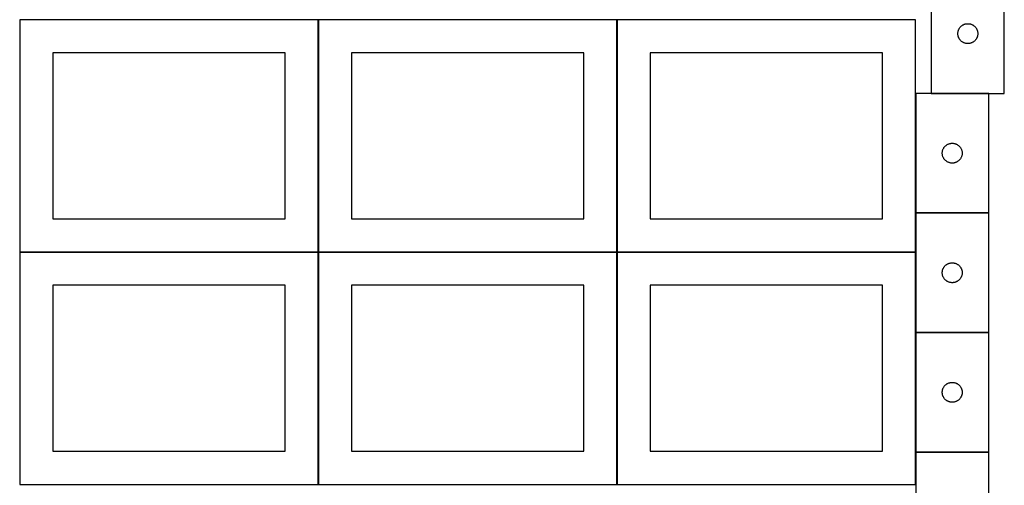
# Model space of a CAD drawing. Header units: millimetres. Extents: x 7 to 1493, y 8 to 2993.
# Tile 4 of 13: x 9 to 1493, y 1411 to 2113. Entities that reach past the tile are written whole.
import ezdxf

# ---------------------------------------------------------------- set-up
doc = ezdxf.new("R2010")
doc.units = ezdxf.units.MM
doc.layers.add('COMMON', color=5, linetype='CONTINUOUS', true_color=0x0000ff)
doc.layers.add('CUT', color=7, linetype='CONTINUOUS', true_color=0x000000)

msp = doc.modelspace()

# ---------------------------------------------------------------- linework, layer by layer
at = {"layer": 'COMMON'}
for p, q in [((459.274233, 1762.823825), (459.274233, 2112.823825)), ((909.474234, 1762.823825), (909.474234, 2112.823825)), ((1359.674234, 2001.772524), (1359.674234, 1821.772524)), ((1469.774235, 2001.872525), (1383.299333, 2001.872525)), ((1359.674234, 1821.572523), (1359.674234, 1762.823825)), ((1469.774235, 1821.672524), (1359.774235, 1821.672524)), ((459.174232, 1762.723825), (9.174232, 1762.723825)), ((459.274233, 1412.623824), (459.274233, 1762.623824)), ((909.374233, 1762.723825), (459.374233, 1762.723825)), ((909.474234, 1412.623824), (909.474234, 1762.623824)), ((1359.574234, 1762.723825), (909.574234, 1762.723825)), ((1359.674234, 1762.623824), (1359.674234, 1641.572523)), ((1359.674234, 1641.372522), (1359.674234, 1461.372522)), ((1469.774235, 1641.472523), (1359.774235, 1641.472523)), ((1359.674234, 1461.172521), (1359.674234, 1412.623824)), ((1359.774235, 1461.272521), (1469.774235, 1461.272521))]:
    msp.add_line(p, q, dxfattribs=at)
at = {"layer": 'CUT'}
for p, q in [((1383.299333, 2181.972525), (1383.299333, 2001.972525)), ((1493.299333, 2001.972525), (1493.299333, 2181.972525)), ((459.174232, 2112.823825), (9.174232, 2112.823825)), ((9.174232, 2112.823825), (9.174232, 1762.823825)), ((459.174232, 1762.823825), (459.174232, 2112.823825)), ((909.374233, 2112.823825), (459.374233, 2112.823825)), ((459.374233, 2112.823825), (459.374233, 1762.823825)), ((909.374233, 1762.823825), (909.374233, 2112.823825)), ((1359.574234, 2112.823825), (909.574234, 2112.823825)), ((909.574234, 2112.823825), (909.574234, 1762.823825)), ((1359.574234, 1762.823825), (1359.574234, 2112.823825)), ((1423.304306, 2092.358744), (1423.34407, 2093.130157)), ((1423.34407, 2093.130157), (1423.423493, 2093.8985)), ((1423.423493, 2093.8985), (1423.542364, 2094.661736)), ((1423.542364, 2094.661736), (1423.700368, 2095.417841)), ((1423.700368, 2095.417841), (1423.897085, 2096.164809)), ((1423.897085, 2096.164809), (1424.131995, 2096.900661)), ((1424.131995, 2096.900661), (1424.404474, 2097.623443)), ((1424.404474, 2097.623443), (1424.713799, 2098.331241)), ((1424.713799, 2098.331241), (1425.059151, 2099.022176)), ((1425.059151, 2099.022176), (1425.439614, 2099.694417)), ((1425.439614, 2099.694417), (1425.854178, 2100.346181)), ((1425.854178, 2100.346181), (1426.301745, 2100.975739)), ((1426.301745, 2100.975739), (1426.781127, 2101.581423)), ((1426.781127, 2101.581423), (1427.291053, 2102.161625)), ((1427.291053, 2102.161625), (1427.830171, 2102.714808)), ((1427.830171, 2102.714808), (1428.397051, 2103.239504)), ((1428.397051, 2103.239504), (1428.990191, 2103.734322)), ((1428.990191, 2103.734322), (1429.608017, 2104.19795)), ((1429.608017, 2104.19795), (1430.24889, 2104.629158)), ((1430.24889, 2104.629158), (1430.911112, 2105.026804)), ((1430.911112, 2105.026804), (1431.592926, 2105.389831)), ((1431.592926, 2105.389831), (1432.292525, 2105.717279)), ((1432.292525, 2105.717279), (1433.008052, 2106.008277)), ((1433.008052, 2106.008277), (1433.737611, 2106.262056)), ((1433.737611, 2106.262056), (1434.479266, 2106.477941)), ((1434.479266, 2106.477941), (1435.231052, 2106.65536)), ((1435.231052, 2106.65536), (1435.990975, 2106.793843)), ((1435.990975, 2106.793843), (1436.757018, 2106.893023)), ((1436.757018, 2106.893023), (1437.527152, 2106.952636)), ((1437.527152, 2106.952636), (1438.299333, 2106.972525)), ((1438.299333, 2106.972525), (1439.071515, 2106.952636)), ((1439.071515, 2106.952636), (1439.841648, 2106.893023)), ((1439.841648, 2106.893023), (1440.607692, 2106.793843)), ((1440.607692, 2106.793843), (1441.367614, 2106.65536)), ((1441.367614, 2106.65536), (1442.1194, 2106.477941)), ((1442.1194, 2106.477941), (1442.861056, 2106.262056)), ((1442.861056, 2106.262056), (1443.590615, 2106.008277)), ((1443.590615, 2106.008277), (1444.306142, 2105.717279)), ((1444.306142, 2105.717279), (1445.00574, 2105.389831)), ((1445.00574, 2105.389831), (1445.687554, 2105.026804)), ((1445.687554, 2105.026804), (1446.349776, 2104.629158)), ((1446.349776, 2104.629158), (1446.99065, 2104.19795)), ((1446.99065, 2104.19795), (1447.608475, 2103.734322)), ((1447.608475, 2103.734322), (1448.201615, 2103.239504)), ((1448.201615, 2103.239504), (1448.768496, 2102.714808)), ((1448.768496, 2102.714808), (1449.307614, 2102.161625)), ((1449.307614, 2102.161625), (1449.81754, 2101.581423)), ((1449.81754, 2101.581423), (1450.296922, 2100.975739)), ((1450.296922, 2100.975739), (1450.744488, 2100.346181)), ((1450.744488, 2100.346181), (1451.159053, 2099.694417)), ((1451.159053, 2099.694417), (1451.539515, 2099.022176)), ((1451.539515, 2099.022176), (1451.884867, 2098.331241)), ((1451.884867, 2098.331241), (1452.194193, 2097.623443)), ((1452.194193, 2097.623443), (1452.466672, 2096.900661)), ((1452.466672, 2096.900661), (1452.701581, 2096.164809)), ((1452.701581, 2096.164809), (1452.898299, 2095.417841)), ((1452.898299, 2095.417841), (1453.056303, 2094.661736)), ((1453.056303, 2094.661736), (1453.175173, 2093.8985)), ((1453.175173, 2093.8985), (1453.254596, 2093.130157)), ((1453.254596, 2093.130157), (1453.29436, 2092.358744)), ((1423.304306, 2091.586306), (1423.304306, 2092.358744)), ((1423.34407, 2090.814893), (1423.304306, 2091.586306)), ((1423.423493, 2090.04655), (1423.34407, 2090.814893)), ((1423.542364, 2089.283314), (1423.423493, 2090.04655)), ((1423.700368, 2088.527209), (1423.542364, 2089.283314)), ((1423.897085, 2087.78024), (1423.700368, 2088.527209)), ((1424.131995, 2087.044389), (1423.897085, 2087.78024)), ((1424.404474, 2086.321607), (1424.131995, 2087.044389)), ((1424.713799, 2085.613809), (1424.404474, 2086.321607)), ((1425.059151, 2084.922874), (1424.713799, 2085.613809)), ((1425.439614, 2084.250633), (1425.059151, 2084.922874)), ((1425.854178, 2083.598869), (1425.439614, 2084.250633)), ((1426.301745, 2082.969311), (1425.854178, 2083.598869)), ((1426.781127, 2082.363627), (1426.301745, 2082.969311)), ((1427.291053, 2081.783425), (1426.781127, 2082.363627)), ((1427.830171, 2081.230242), (1427.291053, 2081.783425)), ((1428.397051, 2080.705546), (1427.830171, 2081.230242)), ((1428.990191, 2080.210728), (1428.397051, 2080.705546)), ((1429.608017, 2079.7471), (1428.990191, 2080.210728)), ((1430.24889, 2079.315892), (1429.608017, 2079.7471)), ((1430.911112, 2078.918246), (1430.24889, 2079.315892)), ((1431.592926, 2078.555219), (1430.911112, 2078.918246)), ((1432.292525, 2078.227771), (1431.592926, 2078.555219)), ((1433.008052, 2077.936773), (1432.292525, 2078.227771)), ((1433.737611, 2077.682994), (1433.008052, 2077.936773)), ((1443.590615, 2077.936773), (1442.861056, 2077.682994)), ((1444.306142, 2078.227771), (1443.590615, 2077.936773)), ((1445.00574, 2078.555219), (1444.306142, 2078.227771)), ((1445.687554, 2078.918246), (1445.00574, 2078.555219)), ((1446.349776, 2079.315892), (1445.687554, 2078.918246)), ((1446.99065, 2079.7471), (1446.349776, 2079.315892)), ((1447.608475, 2080.210728), (1446.99065, 2079.7471)), ((1448.201615, 2080.705546), (1447.608475, 2080.210728)), ((1448.768496, 2081.230242), (1448.201615, 2080.705546)), ((1449.307614, 2081.783425), (1448.768496, 2081.230242)), ((1449.81754, 2082.363627), (1449.307614, 2081.783425)), ((1450.296922, 2082.969311), (1449.81754, 2082.363627)), ((1450.744488, 2083.598869), (1450.296922, 2082.969311)), ((1451.159053, 2084.250633), (1450.744488, 2083.598869)), ((1451.539515, 2084.922874), (1451.159053, 2084.250633)), ((1451.884867, 2085.613809), (1451.539515, 2084.922874)), ((1452.194193, 2086.321607), (1451.884867, 2085.613809)), ((1452.466672, 2087.044389), (1452.194193, 2086.321607)), ((1452.701581, 2087.78024), (1452.466672, 2087.044389)), ((1452.898299, 2088.527209), (1452.701581, 2087.78024)), ((1453.056303, 2089.283314), (1452.898299, 2088.527209)), ((1453.175173, 2090.04655), (1453.056303, 2089.283314)), ((1453.254596, 2090.814893), (1453.175173, 2090.04655)), ((1453.29436, 2091.586306), (1453.254596, 2090.814893)), ((1453.29436, 2092.358744), (1453.29436, 2091.586306)), ((1434.479266, 2077.467109), (1433.737611, 2077.682994)), ((1435.231052, 2077.28969), (1434.479266, 2077.467109)), ((1435.990975, 2077.151207), (1435.231052, 2077.28969)), ((1436.757018, 2077.052027), (1435.990975, 2077.151207)), ((1437.527152, 2076.992414), (1436.757018, 2077.052027)), ((1438.299333, 2076.972525), (1437.527152, 2076.992414)), ((1439.071515, 2076.992414), (1438.299333, 2076.972525)), ((1439.841648, 2077.052027), (1439.071515, 2076.992414)), ((1440.607692, 2077.151207), (1439.841648, 2077.052027)), ((1441.367614, 2077.28969), (1440.607692, 2077.151207)), ((1442.1194, 2077.467109), (1441.367614, 2077.28969)), ((1442.861056, 2077.682994), (1442.1194, 2077.467109)), ((409.174232, 2062.823825), (59.174232, 2062.823825)), ((59.174232, 2062.823825), (59.174232, 1812.823825)), ((409.174232, 1812.823825), (409.174232, 2062.823825)), ((859.374233, 2062.823825), (509.374233, 2062.823825)), ((509.374233, 2062.823825), (509.374233, 1812.823825)), ((859.374233, 1812.823825), (859.374233, 2062.823825)), ((1309.574234, 2062.823825), (959.574234, 2062.823825)), ((959.574234, 2062.823825), (959.574234, 1812.823825)), ((1309.574234, 1812.823825), (1309.574234, 2062.823825)), ((1469.774235, 2001.772524), (1359.774235, 2001.772524)), ((1359.774235, 2001.772524), (1359.774235, 1821.772524)), ((1383.299333, 2001.972525), (1493.299333, 2001.972525)), ((1469.774235, 1821.772524), (1469.774235, 2001.772524)), ((1400.017266, 1914.461735), (1400.17527, 1915.21784)), ((1400.17527, 1915.21784), (1400.371987, 1915.964808)), ((1400.371987, 1915.964808), (1400.606897, 1916.70066)), ((1400.606897, 1916.70066), (1400.879376, 1917.423442)), ((1400.879376, 1917.423442), (1401.188701, 1918.13124)), ((1401.188701, 1918.13124), (1401.534053, 1918.822175)), ((1401.534053, 1918.822175), (1401.914516, 1919.494416)), ((1401.914516, 1919.494416), (1402.32908, 1920.14618)), ((1402.32908, 1920.14618), (1402.776646, 1920.775738)), ((1402.776646, 1920.775738), (1403.256028, 1921.381422)), ((1403.256028, 1921.381422), (1403.765955, 1921.961624)), ((1403.765955, 1921.961624), (1404.305073, 1922.514807)), ((1404.305073, 1922.514807), (1404.871953, 1923.039503)), ((1404.871953, 1923.039503), (1405.465093, 1923.534321)), ((1405.465093, 1923.534321), (1406.082919, 1923.997949)), ((1406.082919, 1923.997949), (1406.723792, 1924.429157)), ((1406.723792, 1924.429157), (1407.386014, 1924.826803)), ((1407.386014, 1924.826803), (1408.067828, 1925.18983)), ((1408.067828, 1925.18983), (1408.767427, 1925.517278)), ((1408.767427, 1925.517278), (1409.482954, 1925.808276)), ((1409.482954, 1925.808276), (1410.212513, 1926.062055)), ((1410.212513, 1926.062055), (1410.954168, 1926.27794)), ((1410.954168, 1926.27794), (1411.705954, 1926.455359)), ((1411.705954, 1926.455359), (1412.465876, 1926.593842)), ((1412.465876, 1926.593842), (1413.23192, 1926.693022)), ((1413.23192, 1926.693022), (1414.002054, 1926.752635)), ((1414.002054, 1926.752635), (1414.774235, 1926.772524)), ((1414.774235, 1926.772524), (1415.546416, 1926.752635)), ((1415.546416, 1926.752635), (1416.31655, 1926.693022)), ((1416.31655, 1926.693022), (1417.082594, 1926.593842)), ((1417.082594, 1926.593842), (1417.842516, 1926.455359)), ((1417.842516, 1926.455359), (1418.594302, 1926.27794)), ((1418.594302, 1926.27794), (1419.335958, 1926.062055)), ((1419.335958, 1926.062055), (1420.065516, 1925.808276)), ((1420.065516, 1925.808276), (1420.781044, 1925.517278)), ((1420.781044, 1925.517278), (1421.480642, 1925.18983)), ((1421.480642, 1925.18983), (1422.162456, 1924.826803)), ((1422.162456, 1924.826803), (1422.824678, 1924.429157)), ((1422.824678, 1924.429157), (1423.465552, 1923.997949)), ((1423.465552, 1923.997949), (1424.083377, 1923.534321)), ((1424.083377, 1923.534321), (1424.676517, 1923.039503)), ((1424.676517, 1923.039503), (1425.243397, 1922.514807)), ((1425.243397, 1922.514807), (1425.782516, 1921.961624)), ((1425.782516, 1921.961624), (1426.292442, 1921.381422)), ((1426.292442, 1921.381422), (1426.771824, 1920.775738)), ((1426.771824, 1920.775738), (1427.21939, 1920.14618)), ((1427.21939, 1920.14618), (1427.633955, 1919.494416)), ((1427.633955, 1919.494416), (1428.014417, 1918.822175)), ((1428.014417, 1918.822175), (1428.359769, 1918.13124)), ((1428.359769, 1918.13124), (1428.669095, 1917.423442)), ((1428.669095, 1917.423442), (1428.941574, 1916.70066)), ((1428.941574, 1916.70066), (1429.176483, 1915.964808)), ((1429.176483, 1915.964808), (1429.373201, 1915.21784)), ((1429.373201, 1915.21784), (1429.531204, 1914.461735)), ((1399.779208, 1912.158743), (1399.818972, 1912.930156)), ((1399.779208, 1911.386305), (1399.779208, 1912.158743)), ((1399.818972, 1910.614892), (1399.779208, 1911.386305)), ((1399.818972, 1912.930156), (1399.898395, 1913.698499)), ((1399.898395, 1909.846549), (1399.818972, 1910.614892)), ((1399.898395, 1913.698499), (1400.017266, 1914.461735)), ((1400.017266, 1909.083313), (1399.898395, 1909.846549)), ((1400.17527, 1908.327208), (1400.017266, 1909.083313)), ((1400.371987, 1907.580239), (1400.17527, 1908.327208)), ((1400.606897, 1906.844388), (1400.371987, 1907.580239)), ((1400.879376, 1906.121606), (1400.606897, 1906.844388)), ((1401.188701, 1905.413808), (1400.879376, 1906.121606)), ((1401.534053, 1904.722873), (1401.188701, 1905.413808)), ((1401.914516, 1904.050632), (1401.534053, 1904.722873)), ((1402.32908, 1903.398868), (1401.914516, 1904.050632)), ((1402.776646, 1902.76931), (1402.32908, 1903.398868)), ((1403.256028, 1902.163626), (1402.776646, 1902.76931)), ((1403.765955, 1901.583424), (1403.256028, 1902.163626)), ((1404.305073, 1901.030241), (1403.765955, 1901.583424)), ((1404.871953, 1900.505545), (1404.305073, 1901.030241)), ((1405.465093, 1900.010727), (1404.871953, 1900.505545)), ((1406.082919, 1899.547099), (1405.465093, 1900.010727)), ((1424.083377, 1900.010727), (1423.465552, 1899.547099)), ((1424.676517, 1900.505545), (1424.083377, 1900.010727)), ((1425.243397, 1901.030241), (1424.676517, 1900.505545)), ((1425.782516, 1901.583424), (1425.243397, 1901.030241)), ((1426.292442, 1902.163626), (1425.782516, 1901.583424)), ((1426.771824, 1902.76931), (1426.292442, 1902.163626)), ((1427.21939, 1903.398868), (1426.771824, 1902.76931)), ((1427.633955, 1904.050632), (1427.21939, 1903.398868)), ((1428.014417, 1904.722873), (1427.633955, 1904.050632)), ((1428.359769, 1905.413808), (1428.014417, 1904.722873)), ((1428.669095, 1906.121606), (1428.359769, 1905.413808)), ((1428.941574, 1906.844388), (1428.669095, 1906.121606)), ((1429.176483, 1907.580239), (1428.941574, 1906.844388)), ((1429.373201, 1908.327208), (1429.176483, 1907.580239)), ((1429.531204, 1909.083313), (1429.373201, 1908.327208)), ((1429.531204, 1914.461735), (1429.650075, 1913.698499)), ((1429.650075, 1909.846549), (1429.531204, 1909.083313)), ((1429.650075, 1913.698499), (1429.729498, 1912.930156)), ((1429.729498, 1910.614892), (1429.650075, 1909.846549)), ((1429.729498, 1912.930156), (1429.769262, 1912.158743)), ((1429.769262, 1911.386305), (1429.729498, 1910.614892)), ((1429.769262, 1912.158743), (1429.769262, 1911.386305)), ((1406.723792, 1899.115891), (1406.082919, 1899.547099)), ((1407.386014, 1898.718245), (1406.723792, 1899.115891)), ((1408.067828, 1898.355218), (1407.386014, 1898.718245)), ((1408.767427, 1898.02777), (1408.067828, 1898.355218)), ((1409.482954, 1897.736772), (1408.767427, 1898.02777)), ((1410.212513, 1897.482993), (1409.482954, 1897.736772)), ((1410.954168, 1897.267108), (1410.212513, 1897.482993)), ((1411.705954, 1897.089689), (1410.954168, 1897.267108)), ((1412.465876, 1896.951206), (1411.705954, 1897.089689)), ((1413.23192, 1896.852026), (1412.465876, 1896.951206)), ((1414.002054, 1896.792413), (1413.23192, 1896.852026)), ((1414.774235, 1896.772524), (1414.002054, 1896.792413)), ((1415.546416, 1896.792413), (1414.774235, 1896.772524)), ((1416.31655, 1896.852026), (1415.546416, 1896.792413)), ((1417.082594, 1896.951206), (1416.31655, 1896.852026)), ((1417.842516, 1897.089689), (1417.082594, 1896.951206)), ((1418.594302, 1897.267108), (1417.842516, 1897.089689)), ((1419.335958, 1897.482993), (1418.594302, 1897.267108)), ((1420.065516, 1897.736772), (1419.335958, 1897.482993)), ((1420.781044, 1898.02777), (1420.065516, 1897.736772)), ((1421.480642, 1898.355218), (1420.781044, 1898.02777)), ((1422.162456, 1898.718245), (1421.480642, 1898.355218)), ((1422.824678, 1899.115891), (1422.162456, 1898.718245)), ((1423.465552, 1899.547099), (1422.824678, 1899.115891)), ((59.174232, 1812.823825), (409.174232, 1812.823825)), ((509.374233, 1812.823825), (859.374233, 1812.823825)), ((959.574234, 1812.823825), (1309.574234, 1812.823825)), ((1359.774235, 1821.772524), (1469.774235, 1821.772524)), ((1469.774235, 1821.572523), (1359.774235, 1821.572523)), ((1359.774235, 1821.572523), (1359.774235, 1641.572523)), ((1469.774235, 1641.572523), (1469.774235, 1821.572523)), ((9.174232, 1762.823825), (459.174232, 1762.823825)), ((459.174232, 1762.623824), (9.174232, 1762.623824)), ((9.174232, 1762.623824), (9.174232, 1412.623824)), ((459.174232, 1412.623824), (459.174232, 1762.623824)), ((459.374233, 1762.823825), (909.374233, 1762.823825)), ((909.374233, 1762.623824), (459.374233, 1762.623824)), ((459.374233, 1762.623824), (459.374233, 1412.623824)), ((909.374233, 1412.623824), (909.374233, 1762.623824)), ((909.574234, 1762.823825), (1359.574234, 1762.823825)), ((1359.574234, 1762.623824), (909.574234, 1762.623824)), ((909.574234, 1762.623824), (909.574234, 1412.623824)), ((1359.574234, 1412.623824), (1359.574234, 1762.623824)), ((1400.371987, 1735.764807), (1400.606897, 1736.500659)), ((1400.606897, 1736.500659), (1400.879376, 1737.223441)), ((1400.879376, 1737.223441), (1401.188701, 1737.931239)), ((1401.188701, 1737.931239), (1401.534053, 1738.622174)), ((1401.534053, 1738.622174), (1401.914516, 1739.294415)), ((1401.914516, 1739.294415), (1402.32908, 1739.946179)), ((1402.32908, 1739.946179), (1402.776646, 1740.575737)), ((1402.776646, 1740.575737), (1403.256028, 1741.181421)), ((1403.256028, 1741.181421), (1403.765955, 1741.761623)), ((1403.765955, 1741.761623), (1404.305073, 1742.314806)), ((1404.305073, 1742.314806), (1404.871953, 1742.839502)), ((1404.871953, 1742.839502), (1405.465093, 1743.33432)), ((1405.465093, 1743.33432), (1406.082919, 1743.797948)), ((1406.082919, 1743.797948), (1406.723792, 1744.229156)), ((1406.723792, 1744.229156), (1407.386014, 1744.626802)), ((1407.386014, 1744.626802), (1408.067828, 1744.989829)), ((1408.067828, 1744.989829), (1408.767427, 1745.317277)), ((1408.767427, 1745.317277), (1409.482954, 1745.608275)), ((1409.482954, 1745.608275), (1410.212513, 1745.862054)), ((1410.212513, 1745.862054), (1410.954168, 1746.077939)), ((1410.954168, 1746.077939), (1411.705954, 1746.255358)), ((1411.705954, 1746.255358), (1412.465876, 1746.393841)), ((1412.465876, 1746.393841), (1413.23192, 1746.493021)), ((1413.23192, 1746.493021), (1414.002054, 1746.552634)), ((1414.002054, 1746.552634), (1414.774235, 1746.572523)), ((1414.774235, 1746.572523), (1415.546416, 1746.552634)), ((1415.546416, 1746.552634), (1416.31655, 1746.493021)), ((1416.31655, 1746.493021), (1417.082594, 1746.393841)), ((1417.082594, 1746.393841), (1417.842516, 1746.255358)), ((1417.842516, 1746.255358), (1418.594302, 1746.077939)), ((1418.594302, 1746.077939), (1419.335958, 1745.862054)), ((1419.335958, 1745.862054), (1420.065516, 1745.608275)), ((1420.065516, 1745.608275), (1420.781044, 1745.317277)), ((1420.781044, 1745.317277), (1421.480642, 1744.989829)), ((1421.480642, 1744.989829), (1422.162456, 1744.626802)), ((1422.162456, 1744.626802), (1422.824678, 1744.229156)), ((1422.824678, 1744.229156), (1423.465552, 1743.797948)), ((1423.465552, 1743.797948), (1424.083377, 1743.33432)), ((1424.083377, 1743.33432), (1424.676517, 1742.839502)), ((1424.676517, 1742.839502), (1425.243397, 1742.314806)), ((1425.243397, 1742.314806), (1425.782516, 1741.761623)), ((1425.782516, 1741.761623), (1426.292442, 1741.181421)), ((1426.292442, 1741.181421), (1426.771824, 1740.575737)), ((1426.771824, 1740.575737), (1427.21939, 1739.946179)), ((1427.21939, 1739.946179), (1427.633955, 1739.294415)), ((1427.633955, 1739.294415), (1428.014417, 1738.622174)), ((1428.014417, 1738.622174), (1428.359769, 1737.931239)), ((1428.359769, 1737.931239), (1428.669095, 1737.223441)), ((1428.669095, 1737.223441), (1428.941574, 1736.500659)), ((1428.941574, 1736.500659), (1429.176483, 1735.764807)), ((1399.779208, 1731.958742), (1399.818972, 1732.730155)), ((1399.779208, 1731.186304), (1399.779208, 1731.958742)), ((1399.818972, 1730.414891), (1399.779208, 1731.186304)), ((1399.818972, 1732.730155), (1399.898395, 1733.498498)), ((1399.898395, 1729.646548), (1399.818972, 1730.414891)), ((1399.898395, 1733.498498), (1400.017266, 1734.261734)), ((1400.017266, 1728.883312), (1399.898395, 1729.646548)), ((1400.017266, 1734.261734), (1400.17527, 1735.017839)), ((1400.17527, 1728.127207), (1400.017266, 1728.883312)), ((1400.17527, 1735.017839), (1400.371987, 1735.764807)), ((1400.371987, 1727.380238), (1400.17527, 1728.127207)), ((1400.606897, 1726.644387), (1400.371987, 1727.380238)), ((1400.879376, 1725.921605), (1400.606897, 1726.644387)), ((1401.188701, 1725.213807), (1400.879376, 1725.921605)), ((1401.534053, 1724.522872), (1401.188701, 1725.213807)), ((1401.914516, 1723.850631), (1401.534053, 1724.522872)), ((1402.32908, 1723.198867), (1401.914516, 1723.850631)), ((1402.776646, 1722.569309), (1402.32908, 1723.198867)), ((1403.256028, 1721.963625), (1402.776646, 1722.569309)), ((1403.765955, 1721.383423), (1403.256028, 1721.963625)), ((1426.292442, 1721.963625), (1425.782516, 1721.383423)), ((1426.771824, 1722.569309), (1426.292442, 1721.963625)), ((1427.21939, 1723.198867), (1426.771824, 1722.569309)), ((1427.633955, 1723.850631), (1427.21939, 1723.198867)), ((1428.014417, 1724.522872), (1427.633955, 1723.850631)), ((1428.359769, 1725.213807), (1428.014417, 1724.522872)), ((1428.669095, 1725.921605), (1428.359769, 1725.213807)), ((1428.941574, 1726.644387), (1428.669095, 1725.921605)), ((1429.176483, 1727.380238), (1428.941574, 1726.644387)), ((1429.176483, 1735.764807), (1429.373201, 1735.017839)), ((1429.373201, 1728.127207), (1429.176483, 1727.380238)), ((1429.373201, 1735.017839), (1429.531204, 1734.261734)), ((1429.531204, 1728.883312), (1429.373201, 1728.127207)), ((1429.531204, 1734.261734), (1429.650075, 1733.498498)), ((1429.650075, 1729.646548), (1429.531204, 1728.883312)), ((1429.650075, 1733.498498), (1429.729498, 1732.730155)), ((1429.729498, 1730.414891), (1429.650075, 1729.646548)), ((1429.729498, 1732.730155), (1429.769262, 1731.958742)), ((1429.769262, 1731.186304), (1429.729498, 1730.414891)), ((1429.769262, 1731.958742), (1429.769262, 1731.186304)), ((409.174232, 1712.623824), (59.174232, 1712.623824)), ((59.174232, 1712.623824), (59.174232, 1462.623824)), ((409.174232, 1462.623824), (409.174232, 1712.623824)), ((859.374233, 1712.623824), (509.374233, 1712.623824)), ((509.374233, 1712.623824), (509.374233, 1462.623824)), ((859.374233, 1462.623824), (859.374233, 1712.623824)), ((1309.574234, 1712.623824), (959.574234, 1712.623824)), ((959.574234, 1712.623824), (959.574234, 1462.623824)), ((1309.574234, 1462.623824), (1309.574234, 1712.623824)), ((1404.305073, 1720.83024), (1403.765955, 1721.383423)), ((1404.871953, 1720.305544), (1404.305073, 1720.83024)), ((1405.465093, 1719.810726), (1404.871953, 1720.305544)), ((1406.082919, 1719.347098), (1405.465093, 1719.810726)), ((1406.723792, 1718.91589), (1406.082919, 1719.347098)), ((1407.386014, 1718.518244), (1406.723792, 1718.91589)), ((1408.067828, 1718.155217), (1407.386014, 1718.518244)), ((1408.767427, 1717.827769), (1408.067828, 1718.155217)), ((1409.482954, 1717.536771), (1408.767427, 1717.827769)), ((1410.212513, 1717.282992), (1409.482954, 1717.536771)), ((1410.954168, 1717.067107), (1410.212513, 1717.282992)), ((1411.705954, 1716.889688), (1410.954168, 1717.067107)), ((1412.465876, 1716.751205), (1411.705954, 1716.889688)), ((1413.23192, 1716.652025), (1412.465876, 1716.751205)), ((1414.002054, 1716.592412), (1413.23192, 1716.652025)), ((1414.774235, 1716.572523), (1414.002054, 1716.592412)), ((1415.546416, 1716.592412), (1414.774235, 1716.572523)), ((1416.31655, 1716.652025), (1415.546416, 1716.592412)), ((1417.082594, 1716.751205), (1416.31655, 1716.652025)), ((1417.842516, 1716.889688), (1417.082594, 1716.751205)), ((1418.594302, 1717.067107), (1417.842516, 1716.889688)), ((1419.335958, 1717.282992), (1418.594302, 1717.067107)), ((1420.065516, 1717.536771), (1419.335958, 1717.282992)), ((1420.781044, 1717.827769), (1420.065516, 1717.536771)), ((1421.480642, 1718.155217), (1420.781044, 1717.827769)), ((1422.162456, 1718.518244), (1421.480642, 1718.155217)), ((1422.824678, 1718.91589), (1422.162456, 1718.518244)), ((1423.465552, 1719.347098), (1422.824678, 1718.91589)), ((1424.083377, 1719.810726), (1423.465552, 1719.347098)), ((1424.676517, 1720.305544), (1424.083377, 1719.810726)), ((1425.243397, 1720.83024), (1424.676517, 1720.305544)), ((1425.782516, 1721.383423), (1425.243397, 1720.83024)), ((1359.774235, 1641.572523), (1469.774235, 1641.572523)), ((1469.774235, 1641.372522), (1359.774235, 1641.372522)), ((1359.774235, 1641.372522), (1359.774235, 1461.372522)), ((1469.774235, 1461.372522), (1469.774235, 1641.372522)), ((1401.188701, 1557.731238), (1401.534053, 1558.422173)), ((1401.534053, 1558.422173), (1401.914516, 1559.094414)), ((1401.914516, 1559.094414), (1402.32908, 1559.746178)), ((1402.32908, 1559.746178), (1402.776646, 1560.375736)), ((1402.776646, 1560.375736), (1403.256028, 1560.98142)), ((1403.256028, 1560.98142), (1403.765955, 1561.561622)), ((1403.765955, 1561.561622), (1404.305073, 1562.114805)), ((1404.305073, 1562.114805), (1404.871953, 1562.639501)), ((1404.871953, 1562.639501), (1405.465093, 1563.134319)), ((1405.465093, 1563.134319), (1406.082919, 1563.597947)), ((1406.082919, 1563.597947), (1406.723792, 1564.029155)), ((1406.723792, 1564.029155), (1407.386014, 1564.426801)), ((1407.386014, 1564.426801), (1408.067828, 1564.789828)), ((1408.067828, 1564.789828), (1408.767427, 1565.117276)), ((1408.767427, 1565.117276), (1409.482954, 1565.408274)), ((1409.482954, 1565.408274), (1410.212513, 1565.662053)), ((1410.212513, 1565.662053), (1410.954168, 1565.877938)), ((1410.954168, 1565.877938), (1411.705954, 1566.055357)), ((1411.705954, 1566.055357), (1412.465876, 1566.19384)), ((1412.465876, 1566.19384), (1413.23192, 1566.29302)), ((1413.23192, 1566.29302), (1414.002054, 1566.352633)), ((1414.002054, 1566.352633), (1414.774235, 1566.372522)), ((1414.774235, 1566.372522), (1415.546416, 1566.352633)), ((1415.546416, 1566.352633), (1416.31655, 1566.29302)), ((1416.31655, 1566.29302), (1417.082594, 1566.19384)), ((1417.082594, 1566.19384), (1417.842516, 1566.055357)), ((1417.842516, 1566.055357), (1418.594302, 1565.877938)), ((1418.594302, 1565.877938), (1419.335958, 1565.662053)), ((1419.335958, 1565.662053), (1420.065516, 1565.408274)), ((1420.065516, 1565.408274), (1420.781044, 1565.117276)), ((1420.781044, 1565.117276), (1421.480642, 1564.789828)), ((1421.480642, 1564.789828), (1422.162456, 1564.426801)), ((1422.162456, 1564.426801), (1422.824678, 1564.029155)), ((1422.824678, 1564.029155), (1423.465552, 1563.597947)), ((1423.465552, 1563.597947), (1424.083377, 1563.134319)), ((1424.083377, 1563.134319), (1424.676517, 1562.639501)), ((1424.676517, 1562.639501), (1425.243397, 1562.114805)), ((1425.243397, 1562.114805), (1425.782516, 1561.561622)), ((1425.782516, 1561.561622), (1426.292442, 1560.98142)), ((1426.292442, 1560.98142), (1426.771824, 1560.375736)), ((1426.771824, 1560.375736), (1427.21939, 1559.746178)), ((1427.21939, 1559.746178), (1427.633955, 1559.094414)), ((1427.633955, 1559.094414), (1428.014417, 1558.422173)), ((1428.014417, 1558.422173), (1428.359769, 1557.731238)), ((1399.779208, 1551.758741), (1399.818972, 1552.530154)), ((1399.779208, 1550.986303), (1399.779208, 1551.758741)), ((1399.818972, 1550.21489), (1399.779208, 1550.986303)), ((1399.818972, 1552.530154), (1399.898395, 1553.298497)), ((1399.898395, 1549.446547), (1399.818972, 1550.21489)), ((1399.898395, 1553.298497), (1400.017266, 1554.061733)), ((1400.017266, 1548.683311), (1399.898395, 1549.446547)), ((1400.017266, 1554.061733), (1400.17527, 1554.817838)), ((1400.17527, 1547.927206), (1400.017266, 1548.683311)), ((1400.17527, 1554.817838), (1400.371987, 1555.564806)), ((1400.371987, 1547.180237), (1400.17527, 1547.927206)), ((1400.371987, 1555.564806), (1400.606897, 1556.300658)), ((1400.606897, 1546.444386), (1400.371987, 1547.180237)), ((1400.606897, 1556.300658), (1400.879376, 1557.02344)), ((1400.879376, 1545.721604), (1400.606897, 1546.444386)), ((1400.879376, 1557.02344), (1401.188701, 1557.731238)), ((1401.188701, 1545.013806), (1400.879376, 1545.721604)), ((1401.534053, 1544.322871), (1401.188701, 1545.013806)), ((1401.914516, 1543.65063), (1401.534053, 1544.322871)), ((1402.32908, 1542.998866), (1401.914516, 1543.65063)), ((1427.633955, 1543.65063), (1427.21939, 1542.998866)), ((1428.014417, 1544.322871), (1427.633955, 1543.65063)), ((1428.359769, 1545.013806), (1428.014417, 1544.322871)), ((1428.359769, 1557.731238), (1428.669095, 1557.02344)), ((1428.669095, 1545.721604), (1428.359769, 1545.013806)), ((1428.669095, 1557.02344), (1428.941574, 1556.300658)), ((1428.941574, 1546.444386), (1428.669095, 1545.721604)), ((1428.941574, 1556.300658), (1429.176483, 1555.564806)), ((1429.176483, 1547.180237), (1428.941574, 1546.444386)), ((1429.176483, 1555.564806), (1429.373201, 1554.817838)), ((1429.373201, 1547.927206), (1429.176483, 1547.180237)), ((1429.373201, 1554.817838), (1429.531204, 1554.061733)), ((1429.531204, 1548.683311), (1429.373201, 1547.927206)), ((1429.531204, 1554.061733), (1429.650075, 1553.298497)), ((1429.650075, 1549.446547), (1429.531204, 1548.683311)), ((1429.650075, 1553.298497), (1429.729498, 1552.530154)), ((1429.729498, 1550.21489), (1429.650075, 1549.446547)), ((1429.729498, 1552.530154), (1429.769262, 1551.758741)), ((1429.769262, 1550.986303), (1429.729498, 1550.21489)), ((1429.769262, 1551.758741), (1429.769262, 1550.986303)), ((1402.776646, 1542.369308), (1402.32908, 1542.998866)), ((1403.256028, 1541.763624), (1402.776646, 1542.369308)), ((1403.765955, 1541.183422), (1403.256028, 1541.763624)), ((1404.305073, 1540.630239), (1403.765955, 1541.183422)), ((1404.871953, 1540.105543), (1404.305073, 1540.630239)), ((1405.465093, 1539.610725), (1404.871953, 1540.105543)), ((1406.082919, 1539.147097), (1405.465093, 1539.610725)), ((1406.723792, 1538.715889), (1406.082919, 1539.147097)), ((1407.386014, 1538.318243), (1406.723792, 1538.715889)), ((1408.067828, 1537.955216), (1407.386014, 1538.318243)), ((1408.767427, 1537.627768), (1408.067828, 1537.955216)), ((1409.482954, 1537.33677), (1408.767427, 1537.627768)), ((1410.212513, 1537.082991), (1409.482954, 1537.33677)), ((1410.954168, 1536.867106), (1410.212513, 1537.082991)), ((1411.705954, 1536.689687), (1410.954168, 1536.867106)), ((1412.465876, 1536.551204), (1411.705954, 1536.689687)), ((1413.23192, 1536.452024), (1412.465876, 1536.551204)), ((1414.002054, 1536.392411), (1413.23192, 1536.452024)), ((1414.774235, 1536.372522), (1414.002054, 1536.392411)), ((1415.546416, 1536.392411), (1414.774235, 1536.372522)), ((1416.31655, 1536.452024), (1415.546416, 1536.392411)), ((1417.082594, 1536.551204), (1416.31655, 1536.452024)), ((1417.842516, 1536.689687), (1417.082594, 1536.551204)), ((1418.594302, 1536.867106), (1417.842516, 1536.689687)), ((1419.335958, 1537.082991), (1418.594302, 1536.867106)), ((1420.065516, 1537.33677), (1419.335958, 1537.082991)), ((1420.781044, 1537.627768), (1420.065516, 1537.33677)), ((1421.480642, 1537.955216), (1420.781044, 1537.627768)), ((1422.162456, 1538.318243), (1421.480642, 1537.955216)), ((1422.824678, 1538.715889), (1422.162456, 1538.318243)), ((1423.465552, 1539.147097), (1422.824678, 1538.715889)), ((1424.083377, 1539.610725), (1423.465552, 1539.147097)), ((1424.676517, 1540.105543), (1424.083377, 1539.610725)), ((1425.243397, 1540.630239), (1424.676517, 1540.105543)), ((1425.782516, 1541.183422), (1425.243397, 1540.630239)), ((1426.292442, 1541.763624), (1425.782516, 1541.183422)), ((1426.771824, 1542.369308), (1426.292442, 1541.763624)), ((1427.21939, 1542.998866), (1426.771824, 1542.369308)), ((59.174232, 1462.623824), (409.174232, 1462.623824)), ((509.374233, 1462.623824), (859.374233, 1462.623824)), ((959.574234, 1462.623824), (1309.574234, 1462.623824)), ((1359.774235, 1461.372522), (1469.774235, 1461.372522)), ((1469.774235, 1461.172521), (1359.774235, 1461.172521)), ((1359.774235, 1461.172521), (1359.774235, 1281.172521)), ((1469.774235, 1281.172521), (1469.774235, 1461.172521)), ((9.174232, 1412.623824), (459.174232, 1412.623824)), ((459.374233, 1412.623824), (909.374233, 1412.623824)), ((909.574234, 1412.623824), (1359.574234, 1412.623824))]:
    msp.add_line(p, q, dxfattribs=at)

doc.saveas('drawing.dxf')
